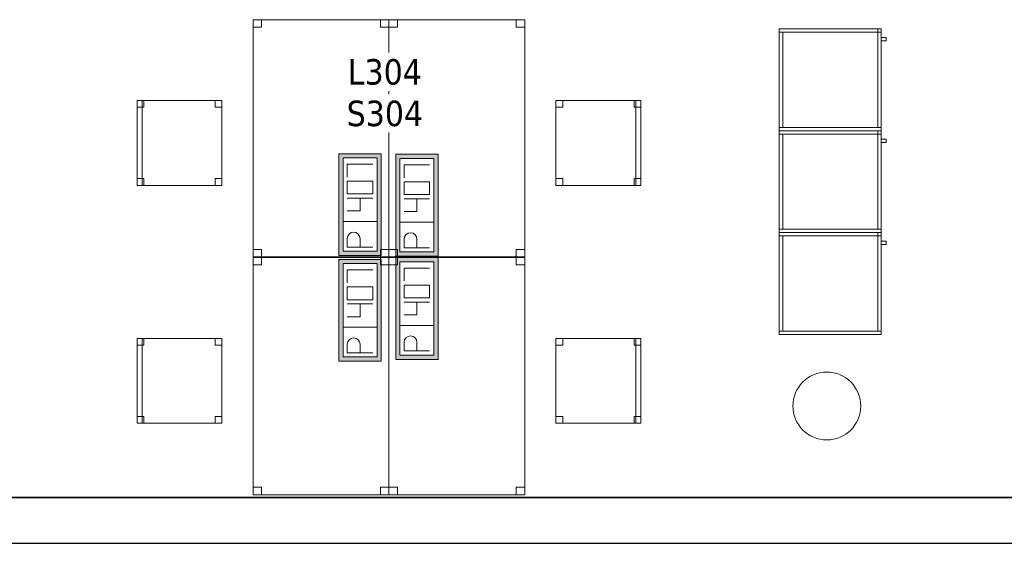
# Model space of a CAD drawing. Header units: metres. Extents: x 397.7 to 427.5, y 12.7 to 28.4.
# Tile 26 of 133: x 411.4 to 417.2, y 12.8 to 15.9. Entities that reach past the tile are written whole.
import ezdxf

# ---------------------------------------------------------------- set-up
doc = ezdxf.new("R2010")
doc.units = ezdxf.units.M
doc.layers.add('01_SUELOS', color=7, linetype='Continuous', lineweight=25, true_color=0x007f00)
for name, color, linetype, lineweight in [('02_MOBILIARIO', 7, 'Continuous', 18), ('A-COLS-____-MCUT', 7, 'Continuous', 18), ('A-COLS-____-OTLN', 7, 'Continuous', 18), ('A-DETL-____-MBND', 7, 'Continuous', 18), ('A-WALL-____-MCUT', 7, 'Continuous', 25), ('A-WALL-____-OTLN', 7, 'Continuous', 25), ('E-ELEC-FIXT-IDEN', 7, 'Continuous', 30), ('Mobiliario', 7, 'Continuous', 18)]:
    doc.layers.add(name, color=color, linetype=linetype, lineweight=lineweight)
doc.styles.add('Tahoma_3', font='tahoma.ttf', dxfattribs={"height": 0.15})

# ---------------------------------------------------------------- blocks, each defined once
blk = doc.blocks.new('Family - Armai 60x60x60_P3-156179-06_ELEC_P3')
at = {"layer": '02_MOBILIARIO', "color": 253, "true_color": 0xaaaaaa}
for p, q in [((0, 0), (0, 0.6)), ((0, 0.6), (0, 0)), ((0, 0.6), (0.6, 0.6)), ((0.6, 0.6), (0, 0.6)), ((0, 0.58), (0, 0.6)), ((0, 0.6), (0.6, 0.6)), ((0.6, 0.6), (0.58, 0.6)), ((0.58, 0.58), (0.58, 0.6)), ((0.6, 0.6), (0.6, 0.58)), ((0.6, 0.6), (0.6, 0)), ((0.6, 0), (0.6, 0.6)), ((0.6, 0.58), (0.6, 0.6)), ((0, 0.02), (0, 0.58)), ((0, 0.58), (0.02, 0.58)), ((0.6, 0.58), (0, 0.58)), ((0.02, 0.58), (0.02, 0.02)), ((0.6, 0.58), (0.58, 0.58)), ((0.58, 0.02), (0.58, 0.58)), ((0.58, 0.58), (0.6, 0.58)), ((0.6, 0.58), (0.6, 0.02)), ((0, 0.02), (0.02, 0.02)), ((0, 0), (0, 0.02)), ((0, 0.02), (0.6, 0.02)), ((0.6, 0), (0, 0)), ((0, 0), (0.6, 0)), ((0.6, 0), (0, 0)), ((0.58, 0.02), (0.6, 0.02)), ((0.6, 0), (0.6, 0.02))]:
    blk.add_line(p, q, dxfattribs=at)
at = {"layer": 'Mobiliario', "color": 253, "true_color": 0xaaaaaa}
for p, q in [((0.6, 0.6), (0, 0.6)), ((0, 0.6), (0, 0.58)), ((0.6, 0.6), (0.58, 0.6)), ((0.58, 0.6), (0.58, 0.58)), ((0.6, 0.58), (0.6, 0.6)), ((0.6, 0.58), (0.6, 0.6)), ((0.02, 0.58), (0, 0.58)), ((0, 0.58), (0, 0.02)), ((0, 0.58), (0.6, 0.58)), ((0.02, 0.02), (0.02, 0.58)), ((0.58, 0.58), (0.6, 0.58)), ((0.6, 0.58), (0.58, 0.58)), ((0.58, 0.58), (0.58, 0.02)), ((0.6, 0.02), (0.6, 0.58)), ((0, 0.02), (0.02, 0.02)), ((0.6, 0.02), (0, 0.02)), ((0, 0.02), (0, 0)), ((0, 0), (0.6, 0)), ((0.58, 0.02), (0.6, 0.02)), ((0.6, 0), (0.6, 0.02))]:
    blk.add_line(p, q, dxfattribs=at)
blk = doc.blocks.new('Family - Pilar P3-156193-06_ELEC_P3')
at = {"layer": 'A-COLS-____-MCUT', "color": 253, "true_color": 0xaaaaaa}
for start, end in [(360, 180), (180, 360)]:
    blk.add_arc((0.2, 0.2), 0.2, start, end, dxfattribs=at)
at = {"layer": 'A-COLS-____-OTLN', "color": 253, "true_color": 0xaaaaaa}
for start, end in [(360, 180), (180, 360)]:
    blk.add_arc((0.2, 0.2), 0.2, start, end, dxfattribs=at)
blk = doc.blocks.new('Family - Cadira d_Oficina_P3-156262-06_ELEC_P3')
at = {"layer": 'A-DETL-____-MBND', "color": 253, "true_color": 0xaaaaaa}
for p, q in [((0, 0.46), (0, 0.5)), ((0, 0.5), (0.04, 0.5)), ((0.04, 0.5), (0, 0.5)), ((0, 0.5), (0, 0.46)), ((0, 0), (0, 0.5)), ((0, 0.5), (0.5, 0.5)), ((0.5, 0.5), (0, 0.5)), ((0, 0.5), (0, 0)), ((0.04, 0.5), (0.04, 0.46)), ((0.04, 0.46), (0.04, 0.5)), ((0.46, 0.46), (0.46, 0.5)), ((0.46, 0.5), (0.5, 0.5)), ((0.5, 0.5), (0.46, 0.5)), ((0.46, 0.5), (0.46, 0.46)), ((0.47, 0), (0.47, 0.5)), ((0.47, 0.5), (0.5, 0.5)), ((0.5, 0.5), (0.47, 0.5)), ((0.47, 0.5), (0.47, 0)), ((0.5, 0.5), (0.5, 0.46)), ((0.5, 0.46), (0.5, 0.5)), ((0.5, 0.5), (0.5, 0)), ((0.5, 0), (0.5, 0.5)), ((0.5, 0.5), (0.5, 0)), ((0.5, 0), (0.5, 0.5)), ((0.04, 0.46), (0, 0.46)), ((0, 0.46), (0.04, 0.46)), ((0.5, 0.46), (0.46, 0.46)), ((0.46, 0.46), (0.5, 0.46)), ((0, 0), (0, 0.04)), ((0, 0.04), (0.04, 0.04)), ((0.04, 0.04), (0, 0.04)), ((0, 0.04), (0, 0)), ((0.04, 0), (0, 0)), ((0, 0), (0.04, 0)), ((0.04, 0.04), (0.04, 0)), ((0.04, 0), (0.04, 0.04)), ((0.46, 0), (0.46, 0.04)), ((0.46, 0.04), (0.5, 0.04)), ((0.5, 0.04), (0.46, 0.04)), ((0.46, 0.04), (0.46, 0)), ((0.5, 0), (0.46, 0)), ((0.5, 0), (0.47, 0)), ((0.5, 0.04), (0.5, 0)), ((0.5, 0), (0.5, 0.04)), ((0.5, 0), (0, 0)), ((0, 0), (0.5, 0)), ((0.46, 0), (0.5, 0)), ((0.47, 0), (0.5, 0))]:
    blk.add_line(p, q, dxfattribs=at)
blk = doc.blocks.new('Family - Armai 60x60x60_P3-156280-06_ELEC_P3')
at = {"layer": 'A-DETL-____-MBND', "color": 253, "true_color": 0xaaaaaa}
for p, q in [((0, 0.58), (0, 0.6)), ((0, 0.6), (0.6, 0.6)), ((0, 0.58), (0, 0.6)), ((0.6, 0.6), (0, 0.6)), ((0, 0), (0, 0.6)), ((0, 0.6), (0, 0)), ((0, 0.6), (0.6, 0.6)), ((0.6, 0.6), (0, 0.6)), ((0, 0), (0, 0.6)), ((0, 0.6), (0, 0)), ((0, 0.6), (0.6, 0.6)), ((0.6, 0.6), (0, 0.6)), ((0.58, 0.6), (0.6, 0.6)), ((0.6, 0.6), (0.58, 0.6)), ((0.58, 0.58), (0.58, 0.6)), ((0.58, 0.6), (0.58, 0.58)), ((0.6, 0.6), (0.6, 0.58)), ((0.6, 0.58), (0.6, 0.6)), ((0.6, 0.6), (0.6, 0)), ((0.6, 0), (0.6, 0.6)), ((0.6, 0.6), (0.6, 0.58)), ((0.6, 0.58), (0.6, 0.6)), ((0.6, 0.6), (0.6, 0)), ((0.6, 0), (0.6, 0.6)), ((0, 0.02), (0, 0.58)), ((0, 0.58), (0.02, 0.58)), ((0, 0.58), (0.02, 0.58)), ((0, 0.58), (0, 0.02)), ((0.6, 0.58), (0, 0.58)), ((0, 0.58), (0.6, 0.58)), ((0.02, 0.58), (0.02, 0.02)), ((0.02, 0.02), (0.02, 0.58)), ((0.58, 0.02), (0.58, 0.58)), ((0.58, 0.58), (0.6, 0.58)), ((0.58, 0.58), (0.6, 0.58)), ((0.58, 0.58), (0.58, 0.02)), ((0.6, 0.58), (0.58, 0.58)), ((0.6, 0.58), (0.58, 0.58)), ((0.6, 0.58), (0.6, 0.02)), ((0.6, 0.02), (0.6, 0.58)), ((0.6, 0.53), (0.6, 0.55)), ((0.6, 0.55), (0.63, 0.55)), ((0.6, 0.55), (0.63, 0.55)), ((0.6, 0.55), (0.6, 0.53)), ((0.63, 0.53), (0.6, 0.53)), ((0.6, 0.53), (0.63, 0.53)), ((0.63, 0.55), (0.63, 0.53)), ((0.63, 0.53), (0.63, 0.55)), ((0, 0), (0, 0.02)), ((0, 0.02), (0.6, 0.02)), ((0, 0), (0, 0.02)), ((0.6, 0.02), (0, 0.02)), ((0.02, 0.02), (0, 0.02)), ((0, 0.02), (0.02, 0.02)), ((0.6, 0), (0, 0)), ((0, 0), (0.6, 0)), ((0.6, 0), (0, 0)), ((0, 0), (0.6, 0)), ((0.6, 0), (0, 0)), ((0, 0), (0.6, 0)), ((0.6, 0.02), (0.58, 0.02)), ((0.58, 0.02), (0.6, 0.02)), ((0.6, 0.02), (0.6, 0)), ((0.6, 0), (0.6, 0.02))]:
    blk.add_line(p, q, dxfattribs=at)
blk = doc.blocks.new('Family - Cadira d_Oficina_P3-156380-06_ELEC_P3')
at = {"layer": 'A-DETL-____-MBND', "color": 253, "true_color": 0xaaaaaa}
for p, q in [((0, 0), (0, 0.5)), ((0, 0.5), (0.03, 0.5)), ((0.03, 0.5), (0, 0.5)), ((0, 0.5), (0, 0)), ((0, 0.46), (0, 0.5)), ((0, 0.5), (0.04, 0.5)), ((0.04, 0.5), (0, 0.5)), ((0, 0.5), (0, 0.46)), ((0, 0.5), (0.5, 0.5)), ((0, 0), (0, 0.5)), ((0.5, 0.5), (0, 0.5)), ((0, 0.5), (0, 0)), ((0.03, 0.5), (0.03, 0)), ((0.03, 0), (0.03, 0.5)), ((0.04, 0.5), (0.04, 0.46)), ((0.04, 0.46), (0.04, 0.5)), ((0.46, 0.46), (0.46, 0.5)), ((0.46, 0.5), (0.5, 0.5)), ((0.5, 0.5), (0.46, 0.5)), ((0.46, 0.5), (0.46, 0.46)), ((0.5, 0.5), (0.5, 0.46)), ((0.5, 0.46), (0.5, 0.5)), ((0.5, 0.5), (0.5, 0)), ((0.5, 0), (0.5, 0.5)), ((0.04, 0.46), (0, 0.46)), ((0, 0.46), (0.04, 0.46)), ((0.5, 0.46), (0.46, 0.46)), ((0.46, 0.46), (0.5, 0.46)), ((0, 0), (0, 0.04)), ((0, 0.04), (0.04, 0.04)), ((0.04, 0.04), (0, 0.04)), ((0, 0.04), (0, 0)), ((0.03, 0), (0, 0)), ((0, 0), (0.03, 0)), ((0.04, 0), (0, 0)), ((0.5, 0), (0, 0)), ((0, 0), (0.5, 0)), ((0.04, 0.04), (0.04, 0)), ((0.04, 0), (0.04, 0.04)), ((0.46, 0), (0.46, 0.04)), ((0.46, 0.04), (0.5, 0.04)), ((0.5, 0.04), (0.46, 0.04)), ((0.46, 0.04), (0.46, 0)), ((0.5, 0), (0.46, 0)), ((0.46, 0), (0.5, 0)), ((0.5, 0.04), (0.5, 0)), ((0.5, 0), (0.5, 0.04)), ((0, 0), (0.04, 0))]:
    blk.add_line(p, q, dxfattribs=at)
blk = doc.blocks.new('Family - Taula 140X80_P3-156382-06_ELEC_P3')
at = {"layer": 'A-DETL-____-MBND', "color": 253, "true_color": 0xaaaaaa}
for p, q in [((0, 1.3536), (0, 1.3973)), ((0, 1.3973), (0.05, 1.3973)), ((0.05, 1.3973), (0, 1.3973)), ((0, 1.3973), (0, 1.3536)), ((0, 0), (0, 1.3973)), ((0, 1.3973), (0.8001, 1.3973)), ((0.8001, 1.3973), (0, 1.3973)), ((0, 1.3973), (0, 0)), ((0.05, 1.3973), (0.05, 1.3536)), ((0.05, 1.3536), (0.05, 1.3973)), ((0.7501, 1.3536), (0.7501, 1.3973)), ((0.7501, 1.3973), (0.8001, 1.3973)), ((0.8001, 1.3973), (0.7501, 1.3973)), ((0.7501, 1.3973), (0.7501, 1.3536)), ((0.8001, 1.3973), (0.8001, 0)), ((0.8001, 0), (0.8001, 1.3973)), ((0.8001, 1.3973), (0.8001, 1.3536)), ((0.8001, 1.3536), (0.8001, 1.3973)), ((0.05, 1.3536), (0, 1.3536)), ((0, 1.3536), (0.05, 1.3536)), ((0.8001, 1.3536), (0.7501, 1.3536)), ((0.7501, 1.3536), (0.8001, 1.3536)), ((0, 0), (0, 0.0438)), ((0, 0.0438), (0.05, 0.0438)), ((0.05, 0.0438), (0, 0.0438)), ((0, 0.0438), (0, 0)), ((0.05, 0.0438), (0.05, 0)), ((0.05, 0), (0.05, 0.0438)), ((0.7501, 0), (0.7501, 0.0438)), ((0.7501, 0.0438), (0.8001, 0.0438)), ((0.8001, 0.0438), (0.7501, 0.0438)), ((0.7501, 0.0438), (0.7501, 0)), ((0.7501, 0), (0.8001, 0)), ((0.8001, 0.0438), (0.8001, 0)), ((0.8001, 0), (0.8001, 0.0438)), ((0.05, 0), (0, 0)), ((0, 0), (0.05, 0)), ((0.8001, 0), (0, 0)), ((0, 0), (0.8001, 0)), ((0.8001, 0), (0.7501, 0))]:
    blk.add_line(p, q, dxfattribs=at)
blk = doc.blocks.new('Family - Paviment P3-156431-06_ELEC_P3')
at = {"layer": '01_SUELOS', "color": 9, "true_color": 0xaad4aa}
for p, q in [((0, 0), (25.4182, 0)), ((25.4182, 0), (0, 0))]:
    blk.add_line(p, q, dxfattribs=at)
blk = doc.blocks.new('Family - Armai 60x60x60_P3-156460-06_ELEC_P3')
at = {"layer": '02_MOBILIARIO', "color": 253, "true_color": 0xaaaaaa}
for p, q in [((0, 0.58), (0, 0.6)), ((0, 0.6), (0.6, 0.6)), ((0, 0), (0, 0.6)), ((0, 0.6), (0, 0)), ((0, 0.6), (0.6, 0.6)), ((0.6, 0.6), (0, 0.6)), ((0.6, 0.6), (0.58, 0.6)), ((0.58, 0.58), (0.58, 0.6)), ((0.6, 0.6), (0.6, 0.58)), ((0.6, 0.58), (0.6, 0.6)), ((0.6, 0.6), (0.6, 0)), ((0.6, 0), (0.6, 0.6)), ((0, 0.02), (0, 0.58)), ((0, 0.58), (0.02, 0.58)), ((0.6, 0.58), (0, 0.58)), ((0.02, 0.58), (0.02, 0.02)), ((0.58, 0.02), (0.58, 0.58)), ((0.58, 0.58), (0.6, 0.58)), ((0.6, 0.58), (0.58, 0.58)), ((0.6, 0.58), (0.6, 0.02)), ((0, 0), (0, 0.02)), ((0, 0.02), (0.6, 0.02)), ((0, 0.02), (0.02, 0.02)), ((0.6, 0), (0, 0)), ((0.6, 0), (0, 0)), ((0, 0), (0.6, 0)), ((0.58, 0.02), (0.6, 0.02)), ((0.6, 0), (0.6, 0.02))]:
    blk.add_line(p, q, dxfattribs=at)
at = {"layer": 'Mobiliario', "color": 253, "true_color": 0xaaaaaa}
for p, q in [((0.6, 0.6), (0, 0.6)), ((0, 0.6), (0, 0.58)), ((0.6, 0.6), (0.58, 0.6)), ((0.58, 0.6), (0.58, 0.58)), ((0.6, 0.58), (0.6, 0.6)), ((0.6, 0.58), (0.6, 0.6)), ((0.02, 0.58), (0, 0.58)), ((0, 0.58), (0, 0.02)), ((0, 0.58), (0.6, 0.58)), ((0.02, 0.02), (0.02, 0.58)), ((0.6, 0.58), (0.58, 0.58)), ((0.58, 0.58), (0.58, 0.02)), ((0.58, 0.58), (0.6, 0.58)), ((0.6, 0.02), (0.6, 0.58)), ((0.6, 0.02), (0, 0.02)), ((0, 0.02), (0, 0)), ((0, 0.02), (0.02, 0.02)), ((0, 0), (0.6, 0)), ((0.58, 0.02), (0.6, 0.02)), ((0.6, 0), (0.6, 0.02))]:
    blk.add_line(p, q, dxfattribs=at)
blk = doc.blocks.new('Family - Armai 60x60x60_P3-156480-06_ELEC_P3')
at = {"layer": 'A-DETL-____-MBND', "color": 253, "true_color": 0xaaaaaa}
for p, q in [((0, 0.58), (0, 0.6)), ((0, 0.6), (0.6, 0.6)), ((0, 0.58), (0, 0.6)), ((0.6, 0.6), (0, 0.6)), ((0, 0), (0, 0.6)), ((0, 0.6), (0, 0)), ((0, 0.6), (0.6, 0.6)), ((0.6, 0.6), (0, 0.6)), ((0, 0), (0, 0.6)), ((0, 0.6), (0, 0)), ((0, 0.6), (0.6, 0.6)), ((0.6, 0.6), (0, 0.6)), ((0.58, 0.6), (0.6, 0.6)), ((0.6, 0.6), (0.58, 0.6)), ((0.58, 0.58), (0.58, 0.6)), ((0.58, 0.6), (0.58, 0.58)), ((0.6, 0.6), (0.6, 0.58)), ((0.6, 0.58), (0.6, 0.6)), ((0.6, 0.6), (0.6, 0.58)), ((0.6, 0.58), (0.6, 0.6)), ((0.6, 0.6), (0.6, 0)), ((0.6, 0), (0.6, 0.6)), ((0.6, 0.6), (0.6, 0)), ((0.6, 0), (0.6, 0.6)), ((0, 0.02), (0, 0.58)), ((0, 0.58), (0.02, 0.58)), ((0, 0.58), (0.02, 0.58)), ((0, 0.58), (0, 0.02)), ((0.6, 0.58), (0, 0.58)), ((0, 0.58), (0.6, 0.58)), ((0.02, 0.58), (0.02, 0.02)), ((0.02, 0.02), (0.02, 0.58)), ((0.58, 0.02), (0.58, 0.58)), ((0.58, 0.58), (0.6, 0.58)), ((0.58, 0.58), (0.6, 0.58)), ((0.58, 0.58), (0.58, 0.02)), ((0.6, 0.58), (0.58, 0.58)), ((0.6, 0.58), (0.58, 0.58)), ((0.6, 0.58), (0.6, 0.02)), ((0.6, 0.02), (0.6, 0.58)), ((0.6, 0.53), (0.6, 0.55)), ((0.6, 0.55), (0.63, 0.55)), ((0.6, 0.55), (0.63, 0.55)), ((0.6, 0.55), (0.6, 0.53)), ((0.63, 0.53), (0.6, 0.53)), ((0.6, 0.53), (0.63, 0.53)), ((0.63, 0.55), (0.63, 0.53)), ((0.63, 0.53), (0.63, 0.55)), ((0.02, 0.02), (0, 0.02)), ((0, 0.02), (0.02, 0.02)), ((0, 0), (0, 0.02)), ((0, 0.02), (0.6, 0.02)), ((0, 0), (0, 0.02)), ((0.6, 0.02), (0, 0.02)), ((0.6, 0), (0, 0)), ((0, 0), (0.6, 0)), ((0.6, 0), (0, 0)), ((0, 0), (0.6, 0)), ((0.6, 0), (0, 0)), ((0, 0), (0.6, 0)), ((0.6, 0.02), (0.58, 0.02)), ((0.58, 0.02), (0.6, 0.02)), ((0.6, 0.02), (0.6, 0)), ((0.6, 0), (0.6, 0.02))]:
    blk.add_line(p, q, dxfattribs=at)
blk = doc.blocks.new('Family - Taula 140X80_P3-156515-06_ELEC_P3')
at = {"layer": 'A-DETL-____-MBND', "color": 253, "true_color": 0xaaaaaa}
for p, q in [((0, 1.3536), (0, 1.3973)), ((0, 1.3973), (0.05, 1.3973)), ((0.05, 1.3973), (0, 1.3973)), ((0, 1.3973), (0, 1.3536)), ((0, 0), (0, 1.3973)), ((0, 1.3973), (0.8001, 1.3973)), ((0.8001, 1.3973), (0, 1.3973)), ((0, 1.3973), (0, 0)), ((0.05, 1.3973), (0.05, 1.3536)), ((0.05, 1.3536), (0.05, 1.3973)), ((0.7501, 1.3536), (0.7501, 1.3973)), ((0.7501, 1.3973), (0.8001, 1.3973)), ((0.8001, 1.3973), (0.7501, 1.3973)), ((0.7501, 1.3973), (0.7501, 1.3536)), ((0.8001, 1.3973), (0.8001, 1.3536)), ((0.8001, 1.3536), (0.8001, 1.3973)), ((0.8001, 1.3973), (0.8001, 0)), ((0.8001, 0), (0.8001, 1.3973)), ((0.05, 1.3536), (0, 1.3536)), ((0, 1.3536), (0.05, 1.3536)), ((0.8001, 1.3536), (0.7501, 1.3536)), ((0.7501, 1.3536), (0.8001, 1.3536)), ((0, 0), (0, 0.0438)), ((0, 0.0438), (0.05, 0.0438)), ((0.05, 0.0438), (0, 0.0438)), ((0, 0.0438), (0, 0)), ((0.05, 0.0438), (0.05, 0)), ((0.05, 0), (0.05, 0.0438)), ((0.7501, 0), (0.7501, 0.0438)), ((0.7501, 0.0438), (0.8001, 0.0438)), ((0.8001, 0.0438), (0.7501, 0.0438)), ((0.7501, 0.0438), (0.7501, 0)), ((0.7501, 0), (0.8001, 0)), ((0.8001, 0.0438), (0.8001, 0)), ((0.8001, 0), (0.8001, 0.0438)), ((0.05, 0), (0, 0)), ((0, 0), (0.05, 0)), ((0.8001, 0), (0, 0)), ((0, 0), (0.8001, 0)), ((0.8001, 0), (0.7501, 0))]:
    blk.add_line(p, q, dxfattribs=at)
blk = doc.blocks.new('Family - Taula 140X80_P3-156555-06_ELEC_P3')
at = {"layer": 'A-DETL-____-MBND', "color": 253, "true_color": 0xaaaaaa}
for p, q in [((0, 1.3973), (0.8001, 1.3973)), ((0, 0), (0, 1.3973)), ((0.8001, 1.3973), (0, 1.3973)), ((0, 1.3973), (0, 0)), ((0, 1.3973), (0.05, 1.3973)), ((0, 1.3536), (0, 1.3973)), ((0.05, 1.3973), (0, 1.3973)), ((0, 1.3973), (0, 1.3536)), ((0.05, 1.3973), (0.05, 1.3536)), ((0.05, 1.3536), (0.05, 1.3973)), ((0.7501, 1.3973), (0.8001, 1.3973)), ((0.7501, 1.3536), (0.7501, 1.3973)), ((0.8001, 1.3973), (0.7501, 1.3973)), ((0.7501, 1.3973), (0.7501, 1.3536)), ((0.8001, 1.3973), (0.8001, 1.3536)), ((0.8001, 1.3536), (0.8001, 1.3973)), ((0.8001, 1.3973), (0.8001, 0)), ((0.8001, 0), (0.8001, 1.3973)), ((0.05, 1.3536), (0, 1.3536)), ((0, 1.3536), (0.05, 1.3536)), ((0.8001, 1.3536), (0.7501, 1.3536)), ((0.7501, 1.3536), (0.8001, 1.3536)), ((0, 0.0438), (0.05, 0.0438)), ((0, 0), (0, 0.0438)), ((0.05, 0.0438), (0, 0.0438)), ((0, 0.0438), (0, 0)), ((0.8001, 0), (0, 0)), ((0, 0), (0.8001, 0)), ((0, 0), (0.05, 0)), ((0.05, 0.0438), (0.05, 0)), ((0.05, 0), (0.05, 0.0438)), ((0.7501, 0.0438), (0.8001, 0.0438)), ((0.7501, 0), (0.7501, 0.0438)), ((0.8001, 0.0438), (0.7501, 0.0438)), ((0.7501, 0.0438), (0.7501, 0)), ((0.7501, 0), (0.8001, 0)), ((0.8001, 0.0438), (0.8001, 0)), ((0.8001, 0), (0.8001, 0.0438)), ((0.05, 0), (0, 0)), ((0.8001, 0), (0.7501, 0))]:
    blk.add_line(p, q, dxfattribs=at)
blk = doc.blocks.new('Family - Taula 140X80_P3-156560-06_ELEC_P3')
at = {"layer": 'A-DETL-____-MBND', "color": 253, "true_color": 0xaaaaaa}
for p, q in [((0, 1.3973), (0.05, 1.3973)), ((0, 1.3536), (0, 1.3973)), ((0.05, 1.3973), (0, 1.3973)), ((0, 1.3973), (0, 1.3536)), ((0, 1.3973), (0.8001, 1.3973)), ((0, 0), (0, 1.3973)), ((0.8001, 1.3973), (0, 1.3973)), ((0, 1.3973), (0, 0)), ((0.05, 1.3973), (0.05, 1.3536)), ((0.05, 1.3536), (0.05, 1.3973)), ((0.7501, 1.3973), (0.8001, 1.3973)), ((0.7501, 1.3536), (0.7501, 1.3973)), ((0.8001, 1.3973), (0.7501, 1.3973)), ((0.7501, 1.3973), (0.7501, 1.3536)), ((0.8001, 1.3973), (0.8001, 1.3536)), ((0.8001, 1.3536), (0.8001, 1.3973)), ((0.8001, 1.3973), (0.8001, 0)), ((0.8001, 0), (0.8001, 1.3973)), ((0.05, 1.3536), (0, 1.3536)), ((0, 1.3536), (0.05, 1.3536)), ((0.8001, 1.3536), (0.7501, 1.3536)), ((0.7501, 1.3536), (0.8001, 1.3536)), ((0, 0.0438), (0.05, 0.0438)), ((0, 0), (0, 0.0438)), ((0.05, 0.0438), (0, 0.0438)), ((0, 0.0438), (0, 0)), ((0, 0), (0.05, 0)), ((0.8001, 0), (0, 0)), ((0, 0), (0.8001, 0)), ((0.05, 0.0438), (0.05, 0)), ((0.05, 0), (0.05, 0.0438)), ((0.7501, 0.0438), (0.8001, 0.0438)), ((0.7501, 0), (0.7501, 0.0438)), ((0.8001, 0.0438), (0.7501, 0.0438)), ((0.7501, 0.0438), (0.7501, 0)), ((0.7501, 0), (0.8001, 0)), ((0.8001, 0.0438), (0.8001, 0)), ((0.8001, 0), (0.8001, 0.0438)), ((0.05, 0), (0, 0)), ((0.8001, 0), (0.7501, 0))]:
    blk.add_line(p, q, dxfattribs=at)
blk = doc.blocks.new('Family - Mur P3-156572-06_ELEC_P3')
at = {"layer": 'A-WALL-____-MCUT', "color": 253, "true_color": 0xaaaaaa}
for p, q in [((25.4717, 0.27), (0.0535, 0.27)), ((0, 0), (25.4157, 0))]:
    blk.add_line(p, q, dxfattribs=at)
at = {"layer": 'A-WALL-____-OTLN', "color": 253, "true_color": 0xaaaaaa}
for p, q in [((25.4717, 0.27), (0.0535, 0.27)), ((0, 0), (25.4157, 0))]:
    blk.add_line(p, q, dxfattribs=at)
at = {"layer": 'A-WALL-____-OTLN', "color": 253, "lineweight": 18, "true_color": 0xaaaaaa}
blk.add_line((0, 0), (25.4157, 0), dxfattribs=at)
blk = doc.blocks.new('Family - Armai 60x60x60_P3-156592-06_ELEC_P3')
at = {"layer": 'A-DETL-____-MBND', "color": 253, "true_color": 0xaaaaaa}
for p, q in [((0, 0), (0, 0.6)), ((0, 0.6), (0, 0)), ((0, 0.6), (0.6, 0.6)), ((0.6, 0.6), (0, 0.6)), ((0, 0.58), (0, 0.6)), ((0, 0.6), (0.6, 0.6)), ((0, 0.58), (0, 0.6)), ((0.6, 0.6), (0, 0.6)), ((0, 0), (0, 0.6)), ((0, 0.6), (0, 0)), ((0, 0.6), (0.6, 0.6)), ((0.6, 0.6), (0, 0.6)), ((0.58, 0.6), (0.6, 0.6)), ((0.6, 0.6), (0.58, 0.6)), ((0.58, 0.58), (0.58, 0.6)), ((0.58, 0.6), (0.58, 0.58)), ((0.6, 0.6), (0.6, 0)), ((0.6, 0), (0.6, 0.6)), ((0.6, 0.6), (0.6, 0.58)), ((0.6, 0.58), (0.6, 0.6)), ((0.6, 0.6), (0.6, 0.58)), ((0.6, 0.58), (0.6, 0.6)), ((0.6, 0.6), (0.6, 0)), ((0.6, 0), (0.6, 0.6)), ((0, 0.02), (0, 0.58)), ((0, 0.58), (0.02, 0.58)), ((0, 0.58), (0.02, 0.58)), ((0, 0.58), (0, 0.02)), ((0.6, 0.58), (0, 0.58)), ((0, 0.58), (0.6, 0.58)), ((0.02, 0.58), (0.02, 0.02)), ((0.02, 0.02), (0.02, 0.58)), ((0.6, 0.58), (0.58, 0.58)), ((0.6, 0.58), (0.58, 0.58)), ((0.58, 0.02), (0.58, 0.58)), ((0.58, 0.58), (0.6, 0.58)), ((0.58, 0.58), (0.6, 0.58)), ((0.58, 0.58), (0.58, 0.02)), ((0.6, 0.58), (0.6, 0.02)), ((0.6, 0.02), (0.6, 0.58)), ((0.6, 0.53), (0.6, 0.55)), ((0.6, 0.55), (0.63, 0.55)), ((0.6, 0.55), (0.63, 0.55)), ((0.6, 0.55), (0.6, 0.53)), ((0.63, 0.53), (0.6, 0.53)), ((0.6, 0.53), (0.63, 0.53)), ((0.63, 0.55), (0.63, 0.53)), ((0.63, 0.53), (0.63, 0.55)), ((0.02, 0.02), (0, 0.02)), ((0, 0.02), (0.02, 0.02)), ((0, 0), (0, 0.02)), ((0, 0.02), (0.6, 0.02)), ((0, 0), (0, 0.02)), ((0.6, 0.02), (0, 0.02)), ((0.6, 0), (0, 0)), ((0, 0), (0.6, 0)), ((0.6, 0), (0, 0)), ((0, 0), (0.6, 0)), ((0.6, 0), (0, 0)), ((0, 0), (0.6, 0)), ((0.6, 0.02), (0.58, 0.02)), ((0.58, 0.02), (0.6, 0.02)), ((0.6, 0.02), (0.6, 0)), ((0.6, 0), (0.6, 0.02))]:
    blk.add_line(p, q, dxfattribs=at)
blk = doc.blocks.new('Family - Armai 60x60x60_P3-156616-06_ELEC_P3')
at = {"layer": 'A-DETL-____-MBND', "color": 253, "true_color": 0xaaaaaa}
for p, q in [((0, 0), (0, 0.6)), ((0, 0.6), (0, 0)), ((0, 0.6), (0.6, 0.6)), ((0.6, 0.6), (0, 0.6)), ((0, 0.58), (0, 0.6)), ((0, 0.6), (0.6, 0.6)), ((0, 0.58), (0, 0.6)), ((0.6, 0.6), (0, 0.6)), ((0, 0), (0, 0.6)), ((0, 0.6), (0, 0)), ((0, 0.6), (0.6, 0.6)), ((0.6, 0.6), (0, 0.6)), ((0.58, 0.6), (0.6, 0.6)), ((0.6, 0.6), (0.58, 0.6)), ((0.58, 0.58), (0.58, 0.6)), ((0.58, 0.6), (0.58, 0.58)), ((0.6, 0.6), (0.6, 0)), ((0.6, 0), (0.6, 0.6)), ((0.6, 0.6), (0.6, 0.58)), ((0.6, 0.58), (0.6, 0.6)), ((0.6, 0.6), (0.6, 0.58)), ((0.6, 0.58), (0.6, 0.6)), ((0.6, 0.6), (0.6, 0)), ((0.6, 0), (0.6, 0.6)), ((0, 0.02), (0, 0.58)), ((0, 0.58), (0.02, 0.58)), ((0, 0.58), (0.02, 0.58)), ((0, 0.58), (0, 0.02)), ((0.6, 0.58), (0, 0.58)), ((0, 0.58), (0.6, 0.58)), ((0.02, 0.58), (0.02, 0.02)), ((0.02, 0.02), (0.02, 0.58)), ((0.6, 0.58), (0.58, 0.58)), ((0.6, 0.58), (0.58, 0.58)), ((0.58, 0.02), (0.58, 0.58)), ((0.58, 0.58), (0.6, 0.58)), ((0.58, 0.58), (0.6, 0.58)), ((0.58, 0.58), (0.58, 0.02)), ((0.6, 0.58), (0.6, 0.02)), ((0.6, 0.02), (0.6, 0.58)), ((0.6, 0.53), (0.6, 0.55)), ((0.6, 0.55), (0.63, 0.55)), ((0.6, 0.55), (0.63, 0.55)), ((0.6, 0.55), (0.6, 0.53)), ((0.63, 0.53), (0.6, 0.53)), ((0.6, 0.53), (0.63, 0.53)), ((0.63, 0.55), (0.63, 0.53)), ((0.63, 0.53), (0.63, 0.55)), ((0, 0), (0, 0.02)), ((0, 0.02), (0.6, 0.02)), ((0, 0), (0, 0.02)), ((0.6, 0.02), (0, 0.02)), ((0.02, 0.02), (0, 0.02)), ((0, 0.02), (0.02, 0.02)), ((0.6, 0), (0, 0)), ((0, 0), (0.6, 0)), ((0.6, 0), (0, 0)), ((0, 0), (0.6, 0)), ((0.6, 0), (0, 0)), ((0, 0), (0.6, 0)), ((0.6, 0.02), (0.58, 0.02)), ((0.58, 0.02), (0.6, 0.02)), ((0.6, 0.02), (0.6, 0)), ((0.6, 0), (0.6, 0.02))]:
    blk.add_line(p, q, dxfattribs=at)
blk = doc.blocks.new('Family - Armai 60x60x60_P3-156618-06_ELEC_P3')
at = {"layer": 'A-DETL-____-MBND', "color": 253, "true_color": 0xaaaaaa}
for p, q in [((0, 0), (0, 0.6)), ((0, 0.6), (0, 0)), ((0, 0.6), (0.6, 0.6)), ((0.6, 0.6), (0, 0.6)), ((0, 0.58), (0, 0.6)), ((0, 0.6), (0.6, 0.6)), ((0, 0.58), (0, 0.6)), ((0.6, 0.6), (0, 0.6)), ((0, 0), (0, 0.6)), ((0, 0.6), (0, 0)), ((0, 0.6), (0.6, 0.6)), ((0.6, 0.6), (0, 0.6)), ((0.58, 0.6), (0.6, 0.6)), ((0.6, 0.6), (0.58, 0.6)), ((0.58, 0.58), (0.58, 0.6)), ((0.58, 0.6), (0.58, 0.58)), ((0.6, 0.6), (0.6, 0)), ((0.6, 0), (0.6, 0.6)), ((0.6, 0.6), (0.6, 0.58)), ((0.6, 0.58), (0.6, 0.6)), ((0.6, 0.6), (0.6, 0.58)), ((0.6, 0.58), (0.6, 0.6)), ((0.6, 0.6), (0.6, 0)), ((0.6, 0), (0.6, 0.6)), ((0.6, 0.58), (0, 0.58)), ((0, 0.58), (0.6, 0.58)), ((0, 0.02), (0, 0.58)), ((0, 0.58), (0.02, 0.58)), ((0, 0.58), (0.02, 0.58)), ((0, 0.58), (0, 0.02)), ((0.02, 0.58), (0.02, 0.02)), ((0.02, 0.02), (0.02, 0.58)), ((0.6, 0.58), (0.58, 0.58)), ((0.6, 0.58), (0.58, 0.58)), ((0.58, 0.02), (0.58, 0.58)), ((0.58, 0.58), (0.6, 0.58)), ((0.58, 0.58), (0.6, 0.58)), ((0.58, 0.58), (0.58, 0.02)), ((0.6, 0.58), (0.6, 0.02)), ((0.6, 0.02), (0.6, 0.58)), ((0.6, 0.53), (0.6, 0.55)), ((0.6, 0.55), (0.63, 0.55)), ((0.6, 0.55), (0.63, 0.55)), ((0.6, 0.55), (0.6, 0.53)), ((0.63, 0.53), (0.6, 0.53)), ((0.6, 0.53), (0.63, 0.53)), ((0.63, 0.55), (0.63, 0.53)), ((0.63, 0.53), (0.63, 0.55)), ((0.02, 0.02), (0, 0.02)), ((0, 0.02), (0.02, 0.02)), ((0, 0), (0, 0.02)), ((0, 0.02), (0.6, 0.02)), ((0, 0), (0, 0.02)), ((0.6, 0.02), (0, 0.02)), ((0.6, 0), (0, 0)), ((0, 0), (0.6, 0)), ((0.6, 0), (0, 0)), ((0, 0), (0.6, 0)), ((0.6, 0), (0, 0)), ((0, 0), (0.6, 0)), ((0.6, 0.02), (0.58, 0.02)), ((0.58, 0.02), (0.6, 0.02)), ((0.6, 0.02), (0.6, 0)), ((0.6, 0), (0.6, 0.02))]:
    blk.add_line(p, q, dxfattribs=at)
blk = doc.blocks.new('Family - Cadira d_Oficina_P3-156647-06_ELEC_P3')
at = {"layer": 'A-DETL-____-MBND', "color": 253, "true_color": 0xaaaaaa}
for p, q in [((0, 0), (0, 0.5)), ((0, 0.5), (0.03, 0.5)), ((0.03, 0.5), (0, 0.5)), ((0, 0.5), (0, 0)), ((0, 0.46), (0, 0.5)), ((0, 0.5), (0.04, 0.5)), ((0.04, 0.5), (0, 0.5)), ((0, 0.5), (0, 0.46)), ((0, 0.5), (0.5, 0.5)), ((0, 0), (0, 0.5)), ((0.5, 0.5), (0, 0.5)), ((0, 0.5), (0, 0)), ((0.03, 0.5), (0.03, 0)), ((0.03, 0), (0.03, 0.5)), ((0.04, 0.5), (0.04, 0.46)), ((0.04, 0.46), (0.04, 0.5)), ((0.46, 0.46), (0.46, 0.5)), ((0.46, 0.5), (0.5, 0.5)), ((0.5, 0.5), (0.46, 0.5)), ((0.46, 0.5), (0.46, 0.46)), ((0.5, 0.5), (0.5, 0.46)), ((0.5, 0.46), (0.5, 0.5)), ((0.5, 0.5), (0.5, 0)), ((0.5, 0), (0.5, 0.5)), ((0.04, 0.46), (0, 0.46)), ((0, 0.46), (0.04, 0.46)), ((0.5, 0.46), (0.46, 0.46)), ((0.46, 0.46), (0.5, 0.46)), ((0, 0), (0, 0.04)), ((0, 0.04), (0.04, 0.04)), ((0.04, 0.04), (0, 0.04)), ((0, 0.04), (0, 0)), ((0.03, 0), (0, 0)), ((0, 0), (0.03, 0)), ((0.04, 0), (0, 0)), ((0.5, 0), (0, 0)), ((0, 0), (0.5, 0)), ((0.04, 0.04), (0.04, 0)), ((0.04, 0), (0.04, 0.04)), ((0.46, 0), (0.46, 0.04)), ((0.46, 0.04), (0.5, 0.04)), ((0.5, 0.04), (0.46, 0.04)), ((0.46, 0.04), (0.46, 0)), ((0.5, 0), (0.46, 0)), ((0.46, 0), (0.5, 0)), ((0.5, 0.04), (0.5, 0)), ((0.5, 0), (0.5, 0.04)), ((0, 0), (0.04, 0))]:
    blk.add_line(p, q, dxfattribs=at)
blk = doc.blocks.new('Family - Armai 60x60x60_P3-156753-06_ELEC_P3')
at = {"layer": 'A-DETL-____-MBND', "color": 253, "true_color": 0xaaaaaa}
for p, q in [((0, 0), (0, 0.6)), ((0, 0.6), (0, 0)), ((0, 0.6), (0.6, 0.6)), ((0.6, 0.6), (0, 0.6)), ((0, 0.58), (0, 0.6)), ((0, 0.6), (0.6, 0.6)), ((0, 0.58), (0, 0.6)), ((0.6, 0.6), (0, 0.6)), ((0, 0), (0, 0.6)), ((0, 0.6), (0, 0)), ((0, 0.6), (0.6, 0.6)), ((0.6, 0.6), (0, 0.6)), ((0.58, 0.6), (0.6, 0.6)), ((0.6, 0.6), (0.58, 0.6)), ((0.58, 0.58), (0.58, 0.6)), ((0.58, 0.6), (0.58, 0.58)), ((0.6, 0.6), (0.6, 0)), ((0.6, 0), (0.6, 0.6)), ((0.6, 0.6), (0.6, 0.58)), ((0.6, 0.58), (0.6, 0.6)), ((0.6, 0.6), (0.6, 0.58)), ((0.6, 0.58), (0.6, 0.6)), ((0.6, 0.6), (0.6, 0)), ((0.6, 0), (0.6, 0.6)), ((0, 0.02), (0, 0.58)), ((0, 0.58), (0.02, 0.58)), ((0, 0.58), (0.02, 0.58)), ((0, 0.58), (0, 0.02)), ((0.6, 0.58), (0, 0.58)), ((0, 0.58), (0.6, 0.58)), ((0.02, 0.58), (0.02, 0.02)), ((0.02, 0.02), (0.02, 0.58)), ((0.6, 0.58), (0.58, 0.58)), ((0.6, 0.58), (0.58, 0.58)), ((0.58, 0.02), (0.58, 0.58)), ((0.58, 0.58), (0.6, 0.58)), ((0.58, 0.58), (0.6, 0.58)), ((0.58, 0.58), (0.58, 0.02)), ((0.6, 0.58), (0.6, 0.02)), ((0.6, 0.02), (0.6, 0.58)), ((0.6, 0.53), (0.6, 0.55)), ((0.6, 0.55), (0.63, 0.55)), ((0.6, 0.55), (0.63, 0.55)), ((0.6, 0.55), (0.6, 0.53)), ((0.63, 0.53), (0.6, 0.53)), ((0.6, 0.53), (0.63, 0.53)), ((0.63, 0.55), (0.63, 0.53)), ((0.63, 0.53), (0.63, 0.55)), ((0.02, 0.02), (0, 0.02)), ((0, 0.02), (0.02, 0.02)), ((0, 0), (0, 0.02)), ((0, 0.02), (0.6, 0.02)), ((0, 0), (0, 0.02)), ((0.6, 0.02), (0, 0.02)), ((0.6, 0), (0, 0)), ((0, 0), (0.6, 0)), ((0.6, 0), (0, 0)), ((0, 0), (0.6, 0)), ((0.6, 0), (0, 0)), ((0, 0), (0.6, 0)), ((0.6, 0.02), (0.58, 0.02)), ((0.58, 0.02), (0.6, 0.02)), ((0.6, 0.02), (0.6, 0)), ((0.6, 0), (0.6, 0.02))]:
    blk.add_line(p, q, dxfattribs=at)
blk = doc.blocks.new('Family - Armai 60x60x60_P3-156771-06_ELEC_P3')
at = {"layer": '02_MOBILIARIO', "color": 253, "true_color": 0xaaaaaa}
for p, q in [((0, 0), (0, 0.6)), ((0, 0.6), (0, 0)), ((0, 0.6), (0.6, 0.6)), ((0.6, 0.6), (0, 0.6)), ((0, 0.58), (0, 0.6)), ((0, 0.6), (0.6, 0.6)), ((0.6, 0.6), (0.58, 0.6)), ((0.58, 0.58), (0.58, 0.6)), ((0.6, 0.6), (0.6, 0)), ((0.6, 0), (0.6, 0.6)), ((0.6, 0.6), (0.6, 0.58)), ((0.6, 0.58), (0.6, 0.6)), ((0, 0.02), (0, 0.58)), ((0, 0.58), (0.02, 0.58)), ((0.6, 0.58), (0, 0.58)), ((0.02, 0.58), (0.02, 0.02)), ((0.58, 0.02), (0.58, 0.58)), ((0.58, 0.58), (0.6, 0.58)), ((0.6, 0.58), (0.58, 0.58)), ((0.6, 0.58), (0.6, 0.02)), ((0, 0.02), (0.02, 0.02)), ((0, 0), (0, 0.02)), ((0, 0.02), (0.6, 0.02)), ((0.6, 0), (0, 0)), ((0, 0), (0.6, 0)), ((0.6, 0), (0, 0)), ((0.58, 0.02), (0.6, 0.02)), ((0.6, 0), (0.6, 0.02))]:
    blk.add_line(p, q, dxfattribs=at)
at = {"layer": 'Mobiliario', "color": 253, "true_color": 0xaaaaaa}
for p, q in [((0.6, 0.6), (0, 0.6)), ((0, 0.6), (0, 0.58)), ((0.6, 0.6), (0.58, 0.6)), ((0.58, 0.6), (0.58, 0.58)), ((0.6, 0.58), (0.6, 0.6)), ((0.6, 0.58), (0.6, 0.6)), ((0.02, 0.58), (0, 0.58)), ((0, 0.58), (0, 0.02)), ((0, 0.58), (0.6, 0.58)), ((0.02, 0.02), (0.02, 0.58)), ((0.6, 0.58), (0.58, 0.58)), ((0.58, 0.58), (0.58, 0.02)), ((0.58, 0.58), (0.6, 0.58)), ((0.6, 0.02), (0.6, 0.58)), ((0, 0.02), (0.02, 0.02)), ((0.6, 0.02), (0, 0.02)), ((0, 0.02), (0, 0)), ((0, 0), (0.6, 0)), ((0.58, 0.02), (0.6, 0.02)), ((0.6, 0), (0.6, 0.02))]:
    blk.add_line(p, q, dxfattribs=at)
blk = doc.blocks.new('Family - Cadira d_Oficina_P3-156785-06_ELEC_P3')
at = {"layer": 'A-DETL-____-MBND', "color": 253, "true_color": 0xaaaaaa}
for p, q in [((0, 0), (0, 0.5)), ((0, 0.5), (0.5, 0.5)), ((0.5, 0.5), (0, 0.5)), ((0, 0.5), (0, 0)), ((0, 0.46), (0, 0.5)), ((0, 0.5), (0.04, 0.5)), ((0.04, 0.5), (0, 0.5)), ((0, 0.5), (0, 0.46)), ((0.04, 0.5), (0.04, 0.46)), ((0.04, 0.46), (0.04, 0.5)), ((0.46, 0.46), (0.46, 0.5)), ((0.46, 0.5), (0.5, 0.5)), ((0.5, 0.5), (0.46, 0.5)), ((0.46, 0.5), (0.46, 0.46)), ((0.47, 0), (0.47, 0.5)), ((0.47, 0.5), (0.5, 0.5)), ((0.5, 0.5), (0.47, 0.5)), ((0.47, 0.5), (0.47, 0)), ((0.5, 0.5), (0.5, 0.46)), ((0.5, 0.46), (0.5, 0.5)), ((0.5, 0.5), (0.5, 0)), ((0.5, 0), (0.5, 0.5)), ((0.5, 0.5), (0.5, 0)), ((0.5, 0), (0.5, 0.5)), ((0.04, 0.46), (0, 0.46)), ((0, 0.46), (0.04, 0.46)), ((0.5, 0.46), (0.46, 0.46)), ((0.46, 0.46), (0.5, 0.46)), ((0, 0), (0, 0.04)), ((0, 0.04), (0.04, 0.04)), ((0.04, 0.04), (0, 0.04)), ((0, 0.04), (0, 0)), ((0.04, 0), (0, 0)), ((0, 0), (0.04, 0)), ((0.04, 0.04), (0.04, 0)), ((0.04, 0), (0.04, 0.04)), ((0.46, 0), (0.46, 0.04)), ((0.46, 0.04), (0.5, 0.04)), ((0.5, 0.04), (0.46, 0.04)), ((0.46, 0.04), (0.46, 0)), ((0.5, 0), (0.46, 0)), ((0.5, 0), (0.47, 0)), ((0.5, 0.04), (0.5, 0)), ((0.5, 0), (0.5, 0.04)), ((0.5, 0), (0, 0)), ((0, 0), (0.5, 0)), ((0.46, 0), (0.5, 0)), ((0.47, 0), (0.5, 0))]:
    blk.add_line(p, q, dxfattribs=at)
blk = doc.blocks.new('LONDR55-XX_ZZ-ARQ-CAA-M3D-Londres55_ifc-1-06_ELEC_P3')
at = {"layer": '01_SUELOS', "color": 253, "lineweight": 18, "true_color": 0xaaaaaa}
blk.add_blockref('Family - Paviment P3-156431-06_ELEC_P3', (398.2952, 13.1106), dxfattribs=at)
at = {"layer": '02_MOBILIARIO', "color": 253, "lineweight": 18, "true_color": 0xaaaaaa}
for name, p in [('Family - Taula 140X80_P3-156382-06_ELEC_P3', (412.7567, 14.5281)), ('Family - Taula 140X80_P3-156560-06_ELEC_P3', (413.5567, 14.5281)), ('Family - Armai 60x60x60_P3-156179-06_ELEC_P3', (415.857, 15.2712)), ('Family - Armai 60x60x60_P3-156592-06_ELEC_P3', (415.857, 15.2712)), ('Family - Armai 60x60x60_P3-156616-06_ELEC_P3', (415.857, 15.2712)), ('Family - Cadira d_Oficina_P3-156647-06_ELEC_P3', (412.0725, 14.9492)), ('Family - Cadira d_Oficina_P3-156785-06_ELEC_P3', (414.5409, 14.9492)), ('Family - Armai 60x60x60_P3-156280-06_ELEC_P3', (415.857, 14.6712)), ('Family - Armai 60x60x60_P3-156753-06_ELEC_P3', (415.857, 14.6712)), ('Family - Armai 60x60x60_P3-156771-06_ELEC_P3', (415.857, 14.6712)), ('Family - Armai 60x60x60_P3-156460-06_ELEC_P3', (415.857, 14.0712)), ('Family - Armai 60x60x60_P3-156480-06_ELEC_P3', (415.857, 14.0712)), ('Family - Armai 60x60x60_P3-156618-06_ELEC_P3', (415.857, 14.0712)), ('Family - Taula 140X80_P3-156515-06_ELEC_P3', (412.7567, 13.1269)), ('Family - Taula 140X80_P3-156555-06_ELEC_P3', (413.5567, 13.1269)), ('Family - Cadira d_Oficina_P3-156380-06_ELEC_P3', (412.0725, 13.548)), ('Family - Cadira d_Oficina_P3-156262-06_ELEC_P3', (414.5409, 13.548))]:
    blk.add_blockref(name, p, dxfattribs=at)
at = {"layer": 'A-COLS-____-OTLN', "color": 253, "lineweight": 18, "true_color": 0xaaaaaa}
blk.add_blockref('Family - Pilar P3-156193-06_ELEC_P3', (415.937, 13.4495), dxfattribs=at)
at = {"layer": 'A-WALL-____-OTLN', "color": 253, "lineweight": 18, "true_color": 0xaaaaaa}
blk.add_blockref('Family - Mur P3-156572-06_ELEC_P3', (398.2417, 12.8406), dxfattribs=at)
blk = doc.blocks.new('ZYR_05_02_05 PT 4COL Terra - 07 PT Terra _4SC-2SAI-2VD_-903859-06_ELEC_P3')
at = {"layer": 'A-DETL-____-MBND', "true_color": 0x3c0aff}
h = blk.add_hatch(color=180, dxfattribs=at)
h.paths.add_polyline_path([(-0.4898, -0.125), (0.1102, -0.125), (0.1102, 0.125), (-0.4898, 0.125)])
h.paths.add_polyline_path([(-0.4648, -0.1), (-0.4648, 0.1), (0.0852, 0.1), (0.0852, -0.1)])
at = {"layer": 'A-DETL-____-MBND', "color": 180, "true_color": 0x3c0aff}
for p, q in [((0.1102, 0.125), (-0.4898, 0.125)), ((-0.4898, 0.125), (-0.4898, -0.125)), ((-0.4898, 0.125), (0.1102, 0.125)), ((-0.4898, 0.125), (-0.4898, -0.125)), ((0.1102, -0.125), (0.1102, 0.125)), ((0.1102, 0.125), (0.1102, -0.125)), ((-0.4648, -0.1), (-0.4648, 0.1)), ((-0.4648, 0.1), (0.0852, 0.1)), ((-0.4648, 0.1), (0.0852, 0.1)), ((-0.4648, -0.1), (-0.4648, 0.1)), ((-0.4398, 0.075), (-0.3898, 0.0754)), ((-0.4398, 0.075), (-0.4398, -0.075)), ((-0.2898, 0.1), (-0.2898, -0.1)), ((-0.2273, 0.075), (-0.2273, 0)), ((-0.1523, 0.075), (-0.1523, -0.075)), ((-0.0523, 0.075), (-0.1273, 0.075)), ((-0.1273, 0.075), (-0.1273, -0.075)), ((-0.0523, -0.075), (-0.0523, 0.075)), ((-0.0273, 0.075), (0.0477, 0.075)), ((0.0477, 0.075), (0.0477, -0.075)), ((0.0852, 0.1), (0.0852, -0.1)), ((0.0852, 0.1), (0.0852, -0.1)), ((-0.4398, 0), (-0.3898, 0)), ((-0.2273, 0), (-0.1523, 0)), ((0.0852, -0.1), (-0.4648, -0.1)), ((0.0852, -0.1), (-0.4648, -0.1)), ((-0.1273, -0.075), (-0.0523, -0.075)), ((-0.4898, -0.125), (0.1102, -0.125)), ((0.1102, -0.125), (-0.4898, -0.125))]:
    blk.add_line(p, q, dxfattribs=at)
blk.add_arc((-0.3898, 0.0377), 0.0377, 270, 90, dxfattribs=at)
blk = doc.blocks.new('ZYR_05_02_05 PT 4COL Terra - 07 PT Terra _4SC-2SAI-2VD_-903860-06_ELEC_P3')
at = {"layer": 'A-DETL-____-MBND', "true_color": 0x3c0aff}
h = blk.add_hatch(color=180, dxfattribs=at)
h.paths.add_polyline_path([(-0.5009, -0.125), (0.0991, -0.125), (0.0991, 0.125), (-0.5009, 0.125)])
h.paths.add_polyline_path([(-0.4759, -0.1), (-0.4759, 0.1), (0.0741, 0.1), (0.0741, -0.1)])
at = {"layer": 'A-DETL-____-MBND', "color": 180, "true_color": 0x3c0aff}
for p, q in [((0.0991, 0.125), (-0.5009, 0.125)), ((-0.5009, 0.125), (-0.5009, -0.125)), ((-0.5009, 0.125), (0.0991, 0.125)), ((-0.5009, 0.125), (-0.5009, -0.125)), ((0.0991, -0.125), (0.0991, 0.125)), ((0.0991, 0.125), (0.0991, -0.125)), ((-0.4759, -0.1), (-0.4759, 0.1)), ((-0.4759, 0.1), (0.0741, 0.1)), ((-0.4759, 0.1), (0.0741, 0.1)), ((-0.4759, -0.1), (-0.4759, 0.1)), ((-0.4509, 0.075), (-0.4009, 0.0754)), ((-0.4509, 0.075), (-0.4509, -0.075)), ((-0.3009, 0.1), (-0.3009, -0.1)), ((-0.2384, 0.075), (-0.2384, 0)), ((-0.1634, 0.075), (-0.1634, -0.075)), ((-0.0634, 0.075), (-0.1384, 0.075)), ((-0.1384, 0.075), (-0.1384, -0.075)), ((-0.0634, -0.075), (-0.0634, 0.075)), ((-0.0384, 0.075), (0.0366, 0.075)), ((0.0366, 0.075), (0.0366, -0.075)), ((0.0741, 0.1), (0.0741, -0.1)), ((0.0741, 0.1), (0.0741, -0.1)), ((-0.4509, 0), (-0.4009, 0)), ((-0.2384, 0), (-0.1634, 0)), ((0.0741, -0.1), (-0.4759, -0.1)), ((0.0741, -0.1), (-0.4759, -0.1)), ((-0.1384, -0.075), (-0.0634, -0.075)), ((-0.5009, -0.125), (0.0991, -0.125)), ((0.0991, -0.125), (-0.5009, -0.125))]:
    blk.add_line(p, q, dxfattribs=at)
blk.add_arc((-0.4009, 0.0377), 0.0377, 270, 90, dxfattribs=at)
blk = doc.blocks.new('ZYR_05_02_05 PT 4COL Terra - 07 PT Terra _4SC-2SAI-2VD_-903861-06_ELEC_P3')
at = {"layer": 'A-DETL-____-MBND', "true_color": 0x3c0aff}
h = blk.add_hatch(color=180, dxfattribs=at)
h.paths.add_polyline_path([(-0.102, -0.125), (0.498, -0.125), (0.498, 0.125), (-0.102, 0.125)])
h.paths.add_polyline_path([(0.473, -0.1), (-0.077, -0.1), (-0.077, 0.1), (0.473, 0.1)])
at = {"layer": 'A-DETL-____-MBND', "color": 180, "true_color": 0x3c0aff}
for p, q in [((0.498, 0.125), (-0.102, 0.125)), ((-0.102, 0.125), (-0.102, -0.125)), ((-0.102, 0.125), (0.498, 0.125)), ((-0.102, 0.125), (-0.102, -0.125)), ((0.498, -0.125), (0.498, 0.125)), ((0.498, 0.125), (0.498, -0.125)), ((-0.077, -0.1), (-0.077, 0.1)), ((-0.077, 0.1), (0.473, 0.1)), ((-0.077, 0.1), (0.473, 0.1)), ((-0.077, -0.1), (-0.077, 0.1)), ((-0.052, 0.075), (-0.002, 0.0754)), ((-0.052, 0.075), (-0.052, -0.075)), ((0.098, 0.1), (0.098, -0.1)), ((0.1605, 0.075), (0.1605, 0)), ((0.2355, 0.075), (0.2355, -0.075)), ((0.3355, 0.075), (0.2605, 0.075)), ((0.2605, 0.075), (0.2605, -0.075)), ((0.3355, -0.075), (0.3355, 0.075)), ((0.3605, 0.075), (0.4355, 0.075)), ((0.4355, 0.075), (0.4355, -0.075)), ((0.473, 0.1), (0.473, -0.1)), ((0.473, 0.1), (0.473, -0.1)), ((-0.052, 0), (-0.002, 0)), ((0.1605, 0), (0.2355, 0)), ((0.473, -0.1), (-0.077, -0.1)), ((0.473, -0.1), (-0.077, -0.1)), ((0.2605, -0.075), (0.3355, -0.075)), ((-0.102, -0.125), (0.498, -0.125)), ((0.498, -0.125), (-0.102, -0.125))]:
    blk.add_line(p, q, dxfattribs=at)
blk.add_arc((-0.002, 0.0377), 0.0377, 270, 90, dxfattribs=at)
blk = doc.blocks.new('ZYR_05_02_05 PT 4COL Terra - 07 PT Terra _4SC-2SAI-2VD_-903862-06_ELEC_P3')
at = {"layer": 'A-DETL-____-MBND', "true_color": 0x3c0aff}
h = blk.add_hatch(color=180, dxfattribs=at)
h.paths.add_polyline_path([(-0.0982, -0.125), (0.5018, -0.125), (0.5018, 0.125), (-0.0982, 0.125)])
h.paths.add_polyline_path([(-0.0732, -0.1), (-0.0732, 0.1), (0.4768, 0.1), (0.4768, -0.1)])
at = {"layer": 'A-DETL-____-MBND', "color": 180, "true_color": 0x3c0aff}
for p, q in [((0.5018, 0.125), (-0.0982, 0.125)), ((-0.0982, 0.125), (-0.0982, -0.125)), ((-0.0982, 0.125), (0.5018, 0.125)), ((-0.0982, 0.125), (-0.0982, -0.125)), ((0.5018, -0.125), (0.5018, 0.125)), ((0.5018, 0.125), (0.5018, -0.125)), ((-0.0732, -0.1), (-0.0732, 0.1)), ((-0.0732, 0.1), (0.4768, 0.1)), ((-0.0732, 0.1), (0.4768, 0.1)), ((-0.0732, -0.1), (-0.0732, 0.1)), ((-0.0482, 0.075), (0.0018, 0.0754)), ((-0.0482, 0.075), (-0.0482, -0.075)), ((0.1018, 0.1), (0.1018, -0.1)), ((0.1643, 0.075), (0.1643, 0)), ((0.2393, 0.075), (0.2393, -0.075)), ((0.3393, 0.075), (0.2643, 0.075)), ((0.2643, 0.075), (0.2643, -0.075)), ((0.3393, -0.075), (0.3393, 0.075)), ((0.3643, 0.075), (0.4393, 0.075)), ((0.4393, 0.075), (0.4393, -0.075)), ((0.4768, 0.1), (0.4768, -0.1)), ((0.4768, 0.1), (0.4768, -0.1)), ((-0.0482, 0), (0.0018, 0)), ((0.1643, 0), (0.2393, 0)), ((0.4768, -0.1), (-0.0732, -0.1)), ((0.4768, -0.1), (-0.0732, -0.1)), ((0.2643, -0.075), (0.3393, -0.075)), ((-0.0982, -0.125), (0.5018, -0.125)), ((0.5018, -0.125), (-0.0982, -0.125))]:
    blk.add_line(p, q, dxfattribs=at)
blk.add_arc((0.0018, 0.0377), 0.0377, 270, 90, dxfattribs=at)

msp = doc.modelspace()

# ---------------------------------------------------------------- block references
at = {"lineweight": 5}
msp.add_blockref('LONDR55-XX_ZZ-ARQ-CAA-M3D-Londres55_ifc-1-06_ELEC_P3', (0, 0), dxfattribs=at)
at = {"layer": 'A-DETL-____-MBND', "color": 180, "true_color": 0x3c0aff, "rotation": 90.0000000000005}
for name, p in [('ZYR_05_02_05 PT 4COL Terra - 07 PT Terra _4SC-2SAI-2VD_-903862-06_ELEC_P3', (413.3867, 14.6342)), ('ZYR_05_02_05 PT 4COL Terra - 07 PT Terra _4SC-2SAI-2VD_-903861-06_ELEC_P3', (413.7217, 14.6342)), ('ZYR_05_02_05 PT 4COL Terra - 07 PT Terra _4SC-2SAI-2VD_-903860-06_ELEC_P3', (413.3867, 14.4142)), ('ZYR_05_02_05 PT 4COL Terra - 07 PT Terra _4SC-2SAI-2VD_-903859-06_ELEC_P3', (413.7217, 14.4142))]:
    msp.add_blockref(name, p, dxfattribs=at)

# ---------------------------------------------------------------- next in the draw order: texts
at = {"layer": 'E-ELEC-FIXT-IDEN', "char_height": 0.15, "attachment_point": 1, "style": 'Tahoma_3', "bg_fill": 3, "box_fill_scale": 1.25, "bg_fill_color": 256, "bg_fill_true_color": 13158600, "bg_fill_transparency": 0}
for s, insert, width in [('L304', (413.3146, 15.6932), 0.517088), ('S304', (413.3079, 15.4485), 0.533122)]:
    msp.add_mtext(s, dxfattribs=dict(at, insert=insert, width=width))

doc.saveas('drawing.dxf')
